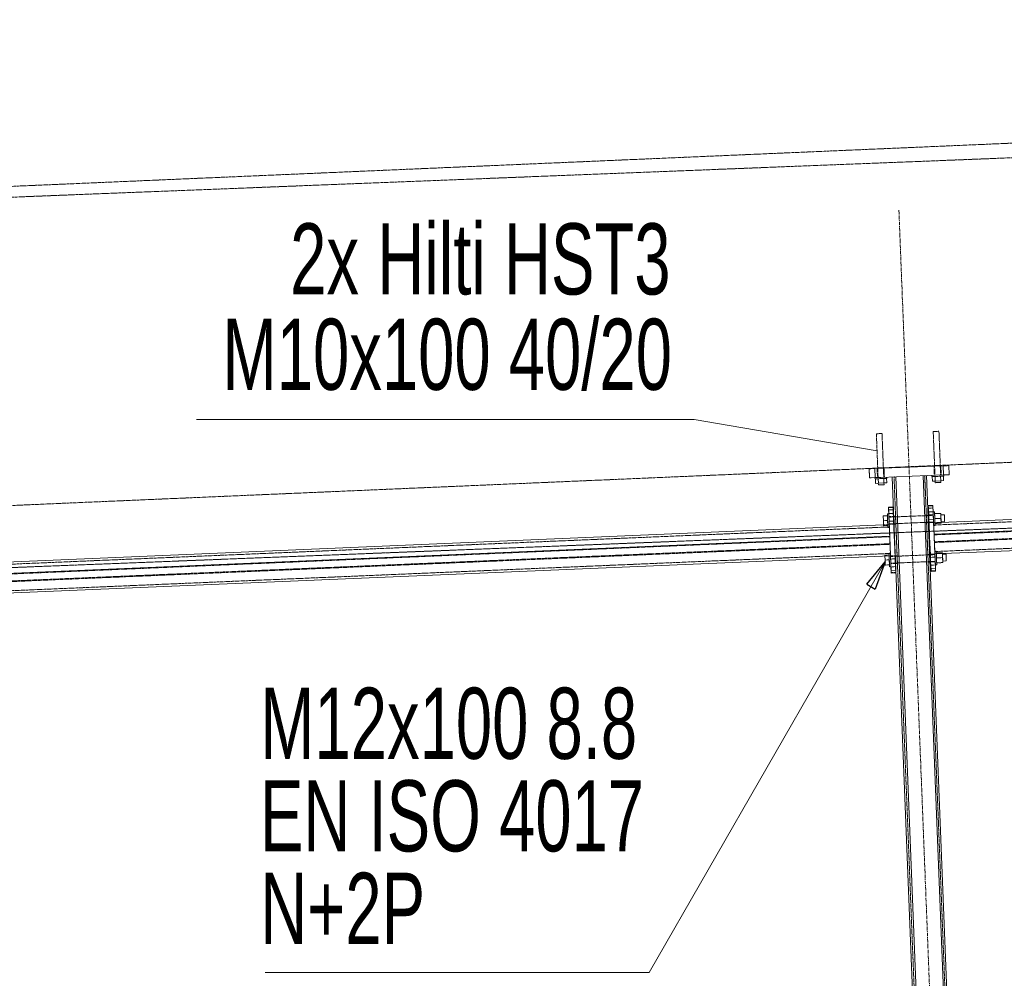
# Model space of a CAD drawing. Header units: millimetres. Extents: x -15129 to 9171, y -18789 to 5877.
# Tile 241 of 256: x -7277 to -5547, y -1759 to -75. Entities that reach past the tile are written whole.
import ezdxf

# ---------------------------------------------------------------- set-up
doc = ezdxf.new("R2010")
doc.units = ezdxf.units.MM
for name, pattern in [('ACAD_ISO02W100', [15, 12, -3]), ('ACAD_ISO04W100', [30, 24, -3, 0, -3]), ('CENTER', [50.8, 31.75, -6.35, 6.35, -6.35])]:
    doc.linetypes.add(name, pattern=pattern)
for name, color, linetype in [('AS_Belki', 145, 'Continuous'), ('AS_Blachy', 30, 'Continuous'), ('AS_DIM_ON', 7, 'Continuous'), ('AS_Kotwy', 9, 'Continuous'), ('AS_Sciany betonowe', 252, 'Continuous'), ('AS_Siatki', 72, 'Continuous'), ('AS_Sruby', 9, 'Continuous')]:
    doc.layers.add(name, color=color, linetype=linetype)
doc.styles.add('Arial Narrow', font='ARIALN.TTF', dxfattribs={"height": 5})
doc.styles.get("Standard").update_dxf_attribs({"font": 'ARIALN.TTF', "width": 0.8})

msp = doc.modelspace()

# ---------------------------------------------------------------- linework, layer by layer
at = {"color": 5, "linetype": 'CENTER', "lineweight": 13, "ltscale": 0.2}
msp.add_line((-5732.1, -410, -8591.5), (-5603.1, -3684, 51965.6), dxfattribs=at)
at = {"layer": 'AS_Belki', "color": 145, "linetype": 'Continuous', "lineweight": 13, "ltscale": 0.25}
for p, q in [((-5743.7, -878.7), (-5663.2, -2919.7)), ((-5657, -2925.4), (-5737.7, -878.4)), ((-5689.7, -876.5), (-5609, -2923.6)), ((-5683.7, -876.3), (-5603.3, -2917.3)), ((-4702.5, -917.9), (-5657.9, -958.5)), ((-4691.6, -937.6), (-5670.3, -979.1)), ((-5759.1, -962.7), (-7794.2, -1049)), ((-5748.3, -982.4), (-5748.9, -967.1)), ((-5740.5, -960.8), (-5740.4, -961.5)), ((-5748.3, -982.4), (-7803.4, -1069.6)), ((-5668.9, -1013.7), (-4690.2, -972.2)), ((-5746.8, -1017), (-5747.5, -999.7)), ((-7801.9, -1104.1), (-5746.8, -1017))]:
    msp.add_line(p, q, dxfattribs=at)
at = {"layer": 'AS_Belki', "color": 84, "linetype": 'ACAD_ISO02W100', "lineweight": 13, "ltscale": 0.25}
for p, q in [((-5740.7, -878.5), (-5737.6, -956.4)), ((-5739.8, -878.5), (-5740.7, -878.5)), ((-5686.7, -876.4), (-5687.6, -876.4)), ((-5686.7, -876.4), (-5606.3, -2917.4)), ((-5685.5, -907.9), (-5686.7, -876.4)), ((-4694.8, -921.7), (-5671, -963.1)), ((-5738, -947.8), (-5741, -948)), ((-5741, -948), (-5740.9, -948.8)), ((-5741, -948), (-5740.9, -948.7)), ((-5740.8, -953), (-5740.9, -948.7)), ((-5740.8, -951.2), (-5740.6, -956.5)), ((-5737.9, -948.7), (-5738, -947.8)), ((-5738, -947.8), (-5737.9, -948.6)), ((-5737.8, -952.8), (-5737.9, -948.6)), ((-5737.8, -951.1), (-5737.9, -948.7)), ((-5737.8, -951.1), (-5737.8, -952.8)), ((-5734.5, -960.4), (-5734.9, -948.5)), ((-5681, -945.4), (-5684, -945.6)), ((-5684, -946.3), (-5684, -945.6)), ((-5684, -945.6), (-5684, -946.4)), ((-5684, -946.3), (-5683.8, -950.5)), ((-5681, -946.3), (-5681, -945.4)), ((-5681, -946.2), (-5681, -945.4)), ((-5681, -946.2), (-5680.8, -950.4)), ((-5680.7, -954), (-5680.9, -948.7)), ((-5680.6, -955.7), (-5680.8, -950.4)), ((-4691.6, -938.7), (-5670.3, -980.2)), ((-5669.8, -992.5), (-4691.1, -951)), ((-5749, -966.4), (-7801.5, -1053.4)), ((-5749.1, -962.3), (-5759.1, -962.7)), ((-5747.7, -996.9), (-5749.1, -962.3)), ((-5748.9, -967.1), (-5749.1, -962.3)), ((-5749, -966.4), (-5748.9, -967.1)), ((-5749, -966.4), (-5748.2, -983.5)), ((-5747.7, -995.8), (-5748.9, -967.1)), ((-5740.8, -953), (-5740.6, -958.3)), ((-5740.6, -956.5), (-5740.5, -960.7)), ((-5740.4, -961.5), (-5740.6, -958.3)), ((-5740.5, -960.7), (-5740.5, -960.8)), ((-5740.4, -961.5), (-5737.4, -961.4)), ((-5737.8, -952.8), (-5735, -1021.9)), ((-5737.6, -956.4), (-5737.5, -960.6)), ((-5737.6, -958.1), (-5737.4, -961.4)), ((-5737.5, -960.6), (-5660.2, -2919.6)), ((-5737.5, -960.7), (-5737.5, -960.6)), ((-5737.4, -961.4), (-5737.5, -960.7)), ((-5683.5, -959.1), (-5683.6, -955.8)), ((-5681.3, -1015.5), (-5683.5, -958.3)), ((-5683.5, -958.3), (-5683.5, -958.4)), ((-5683.5, -958.4), (-5683.5, -959.1)), ((-5683.5, -959.1), (-5680.5, -959)), ((-5680.5, -958.1), (-5680.7, -954)), ((-5680.6, -955.7), (-5680.5, -959)), ((-5680.5, -958.2), (-5680.5, -958.1)), ((-5680.5, -959), (-5680.5, -958.2)), ((-5657.9, -958.5), (-5671.2, -959)), ((-5671.2, -959), (-5669.7, -993.6)), ((-5671.2, -959), (-5670.3, -979.1)), ((-5669.8, -992.5), (-5671, -963.1)), ((-5671, -963.1), (-5670.3, -980.2)), ((-5669.7, -993.6), (-4691, -952.1)), ((-5669, -1009.6), (-4690.3, -968.1)), ((-5748.2, -983.5), (-7803.3, -1070.6)), ((-5670.3, -980.2), (-5669, -1009.6)), ((-7802.8, -1082.9), (-5747.7, -995.8)), ((-7802.8, -1084), (-5747.7, -996.9)), ((-5746.8, -1017), (-5747.7, -995.8)), ((-5669, -1009.6), (-5669.8, -992.5)), ((-5669.8, -992.5), (-5669.8, -992.5)), ((-5669.7, -993.6), (-5668.9, -1013.7)), ((-7802.1, -1100), (-5747, -1012.9)), ((-5735.2, -1016.9), (-5738.2, -1017.1)), ((-5738.2, -1017.8), (-5738.2, -1017.1)), ((-5738.2, -1017.1), (-5738.2, -1017.9)), ((-5738.2, -1017.8), (-5738, -1022)), ((-5738.1, -1020.3), (-5738, -1022)), ((-5735.2, -1017.8), (-5735.2, -1016.9)), ((-5735.2, -1017.6), (-5735.2, -1016.9)), ((-5735.2, -1017.6), (-5735, -1021.9)), ((-5735.1, -1020.2), (-5735.2, -1017.8)), ((-5678.3, -1014.5), (-5681.3, -1014.6)), ((-5681.3, -1014.6), (-5681.3, -1015.4)), ((-5681.3, -1014.6), (-5681.3, -1015.5)), ((-5681.3, -1015.4), (-5681.1, -1019.6)), ((-5678.3, -1014.5), (-5678.3, -1015.2)), ((-5678.3, -1015.3), (-5678.3, -1014.5)), ((-5678.1, -1019.5), (-5678.3, -1015.2)), ((-5678.2, -1017.8), (-5678.3, -1015.3)), ((-5678.1, -1019.5), (-5678.2, -1017.8)), ((-5677.9, -1024.8), (-5678.1, -1019.5)), ((-5738, -1022), (-5737.8, -1027.3)), ((-5737.7, -1030.6), (-5737.8, -1027.3)), ((-5737.7, -1029.8), (-5737.7, -1029.9)), ((-5737.7, -1029.9), (-5737.7, -1030.6)), ((-5737.7, -1030.6), (-5734.7, -1030.5)), ((-5735, -1021.9), (-5734.9, -1025.5)), ((-5735, -1021.9), (-5734.8, -1027.2)), ((-5734.7, -1029.6), (-5734.9, -1025.5)), ((-5734.8, -1027.2), (-5734.7, -1030.5)), ((-5734.7, -1029.7), (-5734.7, -1029.6)), ((-5734.7, -1030.5), (-5734.7, -1029.7)), ((-5680.8, -1028.2), (-5680.9, -1024.9)), ((-5680.8, -1028.2), (-5680.8, -1027.3)), ((-5680.8, -1027.3), (-5680.8, -1027.4)), ((-5680.8, -1027.4), (-5680.8, -1028.2)), ((-5680.8, -1028.2), (-5677.8, -1028)), ((-5677.9, -1024.8), (-5677.8, -1028)), ((-5677.8, -1027.3), (-5677.8, -1027.2)), ((-5677.8, -1028), (-5677.8, -1027.3))]:
    msp.add_line(p, q, dxfattribs=at)
at = {"layer": 'AS_Blachy', "color": 145, "linetype": 'Continuous', "lineweight": 13, "ltscale": 0.25}
for p, q in [((-5781.4, -864.1), (-5784.3, -864.2)), ((-5784.3, -864.2), (-5783.7, -880.2)), ((-5774.3, -863.8), (-5781.4, -864.1)), ((-5654.4, -859.1), (-5774.3, -863.8)), ((-5774.3, -863.8), (-5773.7, -879.8)), ((-5647.3, -858.8), (-5654.4, -859.1)), ((-5653.8, -875.1), (-5654.4, -859.1)), ((-5644.4, -858.7), (-5647.3, -858.8)), ((-5643.8, -874.7), (-5644.4, -858.7)), ((-5780.7, -880.1), (-5783.7, -880.2)), ((-5773.7, -879.8), (-5780.7, -880.1)), ((-5763.7, -879.4), (-5773.7, -879.8)), ((-5653.8, -875.1), (-5763.7, -879.4)), ((-5646.7, -874.8), (-5653.8, -875.1)), ((-5643.8, -874.7), (-5646.7, -874.8)), ((-5742.4, -931.4), (-5750.4, -931.8)), ((-5750.4, -932.8), (-5750.4, -931.7)), ((-5750.4, -931.7), (-5750.4, -931.8)), ((-5750.4, -931.8), (-5750.2, -936.4)), ((-5750.4, -932.8), (-5742.4, -932.5)), ((-5749.9, -942.9), (-5750.4, -932.8)), ((-5742.4, -932.5), (-5742.4, -931.4)), ((-5741.9, -942.5), (-5742.4, -932.5)), ((-5672.5, -928.5), (-5680.5, -928.8)), ((-5680.4, -929.8), (-5680.5, -928.7)), ((-5680.5, -928.7), (-5680.5, -928.8)), ((-5680.5, -928.8), (-5680.3, -933.5)), ((-5680.4, -929.8), (-5672.4, -929.5)), ((-5680, -939.9), (-5680.4, -929.8)), ((-5680.3, -933.5), (-5679.7, -946.2)), ((-5672.4, -929.5), (-5672.5, -928.5)), ((-5672, -939.6), (-5672.4, -929.5)), ((-5750.2, -936.4), (-5749.9, -943.1)), ((-5749.9, -942.9), (-5741.9, -942.5)), ((-5749.7, -949), (-5749.9, -942.9)), ((-5749.4, -956.5), (-5749.7, -949)), ((-5741.7, -948.6), (-5741.9, -942.5)), ((-5741.5, -953.1), (-5741.7, -948.6)), ((-5680, -939.9), (-5672, -939.6)), ((-5679.7, -946), (-5680, -939.9)), ((-5679.8, -945.4), (-5679.7, -946.1)), ((-5679.8, -945.8), (-5679.8, -945.4)), ((-5679.4, -953.6), (-5679.7, -946)), ((-5679.7, -946.1), (-5679.6, -950.4)), ((-5679.6, -950.4), (-5679.3, -955.7)), ((-5671.7, -945.6), (-5672, -939.6)), ((-5671.6, -950.2), (-5671.7, -945.6)), ((-5671.4, -953.2), (-5671.6, -950.2)), ((-5741.4, -956.2), (-5749.4, -956.5)), ((-5747.5, -999.7), (-5749.4, -956.5)), ((-5741.4, -956.2), (-5741.5, -953.1)), ((-5737.7, -1042.5), (-5741.4, -956.2)), ((-5671.4, -953.2), (-5679.4, -953.6)), ((-5675.8, -1039.9), (-5679.4, -953.6)), ((-5679.3, -955.7), (-5679.2, -958.9)), ((-5679.2, -958.1), (-5678.1, -984.6)), ((-5679.2, -958.2), (-5679.2, -958.1)), ((-5679.2, -958.9), (-5679.2, -958.2)), ((-5668.9, -1013.7), (-5671.4, -953.2)), ((-5678.1, -984.6), (-5676.8, -1015.3)), ((-5746.8, -1017), (-5747.5, -999.7)), ((-5745.7, -1042.9), (-5746.8, -1017)), ((-5676.9, -1014.5), (-5676.8, -1015.2)), ((-5676.9, -1014.5), (-5676.8, -1014.9)), ((-5676.8, -1015.2), (-5676.6, -1019.4)), ((-5676.6, -1019.4), (-5676.4, -1024.7)), ((-5668.6, -1019.1), (-5668.9, -1013.7)), ((-5667.8, -1039.6), (-5668.6, -1019.1)), ((-5746, -1036.3), (-5746, -1036.4)), ((-5746, -1036.4), (-5745.6, -1046.5)), ((-5676.4, -1024.7), (-5676.3, -1028)), ((-5676.3, -1027.2), (-5676.3, -1027.4)), ((-5676.3, -1027.2), (-5676.3, -1027.3)), ((-5676.3, -1027.3), (-5676.3, -1028)), ((-5676.3, -1027.4), (-5676.1, -1033.5)), ((-5676.1, -1033.5), (-5675.6, -1043.5)), ((-5745.7, -1042.9), (-5737.7, -1042.5)), ((-5745.5, -1047.5), (-5745.7, -1042.9)), ((-5745.6, -1046.5), (-5745.5, -1047.5)), ((-5745.5, -1047.5), (-5737.5, -1047.2)), ((-5737.5, -1047.2), (-5737.7, -1042.5)), ((-5675.8, -1039.9), (-5667.8, -1039.6)), ((-5675.6, -1044.5), (-5675.8, -1039.9)), ((-5675.6, -1043.5), (-5675.6, -1044.5)), ((-5675.6, -1044.5), (-5667.6, -1044.2)), ((-5667.6, -1044.2), (-5667.8, -1039.6))]:
    msp.add_line(p, q, dxfattribs=at)
at = {"layer": 'AS_Blachy', "color": 84, "linetype": 'ACAD_ISO02W100', "lineweight": 13, "ltscale": 0.25}
for p, q in [((-5783.7, -880.2), (-5784.3, -864.2)), ((-5770.3, -863.7), (-5769.7, -879.7)), ((-5757.7, -879.2), (-5758.3, -863.2)), ((-5670.4, -859.7), (-5669.8, -875.7)), ((-5657.8, -875.3), (-5658.4, -859.3)), ((-5742.4, -931.4), (-5742.2, -936.1)), ((-5672.3, -933.1), (-5680.3, -933.5)), ((-5672.5, -928.5), (-5672.3, -933.1)), ((-5671, -963.1), (-5672.3, -933.1)), ((-5742.2, -936.1), (-5750.2, -936.4)), ((-5749.1, -962.3), (-5749.9, -943.1)), ((-5741.7, -948), (-5749.7, -948.3)), ((-5749.7, -948.3), (-5749.7, -949.1)), ((-5749.6, -951.6), (-5749.7, -948.3)), ((-5749.7, -949.1), (-5749.5, -953.3)), ((-5738.6, -1022.4), (-5742.2, -936.1)), ((-5741.7, -948.5), (-5741.7, -948)), ((-5741.7, -948), (-5741.7, -948.7)), ((-5741.6, -951.2), (-5741.7, -948.5)), ((-5741.7, -948.7), (-5741.5, -953)), ((-5741.4, -956.6), (-5741.6, -951.2)), ((-5671.8, -945), (-5679.8, -945.4)), ((-5679.6, -948.6), (-5679.8, -945.8)), ((-5679.7, -946.2), (-5679.2, -958.1)), ((-5679.4, -953.9), (-5679.6, -948.6)), ((-5671.8, -945.5), (-5671.8, -945)), ((-5671.8, -945), (-5671.7, -945.8)), ((-5671.6, -948.3), (-5671.8, -945.5)), ((-5671.7, -945.8), (-5671.6, -950)), ((-5671.4, -953.6), (-5671.6, -948.3)), ((-5671.6, -950), (-5671.3, -955.3)), ((-5749.3, -956.9), (-5749.6, -951.6)), ((-5749.5, -953.3), (-5749.3, -958.6)), ((-5749.2, -961.2), (-5749.3, -956.9)), ((-5749.3, -958.6), (-5749.1, -961.9)), ((-5749.1, -961.9), (-5749.2, -961.2)), ((-5749.1, -961.9), (-5741.1, -961.5)), ((-5749.1, -962.3), (-5749, -966.4)), ((-5741.5, -953), (-5741.3, -958.3)), ((-5741.2, -960.8), (-5741.4, -956.6)), ((-5741.3, -958.3), (-5741.1, -961.5)), ((-5741.1, -961.5), (-5741.2, -960.8)), ((-5741.2, -960.8), (-5741.2, -960.8)), ((-5679.2, -958.1), (-5679.4, -953.9)), ((-5679.2, -958.9), (-5671.2, -958.6)), ((-5671.2, -957.8), (-5671.4, -953.6)), ((-5671.3, -955.3), (-5671.2, -958.6)), ((-5671.2, -958.6), (-5671.2, -957.8)), ((-5671.2, -957.8), (-5671.2, -957.8)), ((-5747, -1012.2), (-5747.7, -996.9)), ((-5668.6, -1019.5), (-5669.8, -992.5)), ((-5747, -1012.2), (-5747, -1012.9)), ((-5746.8, -1017), (-5747, -1012.9)), ((-5738.8, -1017.1), (-5746.8, -1017.4)), ((-5746.8, -1017.4), (-5746.8, -1018.1)), ((-5746.8, -1017.4), (-5746.7, -1020.7)), ((-5746.8, -1018.1), (-5746.6, -1022.4)), ((-5746.7, -1019.5), (-5746.6, -1022.8)), ((-5746.7, -1020.7), (-5746.4, -1026)), ((-5738.8, -1017.5), (-5738.8, -1017.1)), ((-5738.8, -1017.8), (-5738.8, -1017.1)), ((-5738.7, -1020.3), (-5738.8, -1017.5)), ((-5738.6, -1022.1), (-5738.8, -1017.8)), ((-5738.4, -1025.6), (-5738.7, -1020.3)), ((-5668.9, -1014.1), (-5676.9, -1014.5)), ((-5676.8, -1014.9), (-5676.7, -1017.7)), ((-5676.8, -1015.3), (-5676.6, -1019.8)), ((-5676.7, -1017.7), (-5676.5, -1023)), ((-5676.6, -1019.8), (-5668.6, -1019.5)), ((-5676.6, -1019.8), (-5676.3, -1027.2)), ((-5668.9, -1014.1), (-5668.8, -1014.6)), ((-5668.9, -1014.1), (-5668.8, -1014.8)), ((-5668.7, -1017.4), (-5668.8, -1014.6)), ((-5668.6, -1019.1), (-5668.8, -1014.8)), ((-5668.5, -1022.7), (-5668.7, -1017.4)), ((-5668.4, -1024.4), (-5668.6, -1019.1)), ((-5668.6, -1019.5), (-5668.3, -1027)), ((-5746.6, -1022.8), (-5738.6, -1022.4)), ((-5746.6, -1022.4), (-5746.4, -1027.7)), ((-5746.6, -1022.8), (-5746.2, -1030.3)), ((-5746.4, -1026), (-5746.2, -1030.2)), ((-5746.4, -1027.7), (-5746.2, -1030.9)), ((-5746.2, -1030.2), (-5746.2, -1030.9)), ((-5746.2, -1030.3), (-5746, -1036.3)), ((-5746.2, -1030.9), (-5738.2, -1030.6)), ((-5738, -1036.1), (-5746, -1036.4)), ((-5738.4, -1027.4), (-5738.6, -1022.1)), ((-5738.6, -1022.4), (-5738.3, -1030)), ((-5738.3, -1029.8), (-5738.4, -1025.6)), ((-5738.4, -1027.4), (-5738.2, -1030.6)), ((-5738.3, -1029.9), (-5738.3, -1029.8)), ((-5738.2, -1030.6), (-5738.3, -1029.9)), ((-5738.3, -1030), (-5738, -1036.1)), ((-5738, -1036.1), (-5737.6, -1046.1)), ((-5676.5, -1023), (-5676.3, -1027.2)), ((-5676.3, -1028), (-5668.3, -1027.6)), ((-5668.1, -1033.1), (-5676.1, -1033.5)), ((-5668.3, -1026.9), (-5668.5, -1022.7)), ((-5668.4, -1024.4), (-5668.3, -1027.6)), ((-5668.3, -1027.6), (-5668.3, -1026.9)), ((-5668.3, -1026.9), (-5668.3, -1026.9)), ((-5668.3, -1027), (-5668.1, -1033.1)), ((-5668.1, -1033.1), (-5667.6, -1043.2)), ((-5737.6, -1046.1), (-5745.6, -1046.5)), ((-5737.6, -1046.1), (-5737.5, -1047.2)), ((-5667.6, -1043.2), (-5675.6, -1043.5)), ((-5667.6, -1043.2), (-5667.6, -1044.2))]:
    msp.add_line(p, q, dxfattribs=at)
at = {"layer": 'AS_DIM_ON', "lineweight": 13}
for p, q in [((-6966.3, -777.7), (-6092, -777.7)), ((-6092, -777.7), (-5770.5, -832.7, 39287.5))]:
    msp.add_line(p, q, dxfattribs=at)
at = {"layer": 'AS_DIM_ON', "color": 0, "linetype": 'ByBlock', "lineweight": -2}
for p, q in [((-5788.5, -1067.1), (-5756.4, -1027.9)), ((-5756.4, -1027.9), (-5774, -1075.4)), ((-5788.5, -1067.1), (-5774, -1075.4))]:
    msp.add_line(p, q, dxfattribs=at)
at = {"layer": 'AS_DIM_ON', "color": 7, "lineweight": 13}
msp.add_lwpolyline([(-5756.4, -1027.9), (-6170.7, -1748.7), (-6845.8, -1748.7)], dxfattribs=at)
at = {"layer": 'AS_Kotwy', "color": 84, "linetype": 'ACAD_ISO02W100', "lineweight": 13, "ltscale": 0.25}
for p, q in [((-5771.7, -802.7), (-5769.3, -862.6)), ((-5771.3, -802.7), (-5771.7, -802.7)), ((-5770.2, -802.6), (-5771.3, -802.7)), ((-5768.6, -802.6), (-5770.2, -802.6)), ((-5766.7, -802.5), (-5768.6, -802.6)), ((-5764.8, -802.4), (-5766.7, -802.5)), ((-5763.2, -802.4), (-5764.8, -802.4)), ((-5762.1, -802.3), (-5763.2, -802.4)), ((-5761.7, -802.3), (-5762.1, -802.3)), ((-5759.4, -862.3), (-5761.7, -802.3)), ((-5671.4, -798.7), (-5671.8, -798.8)), ((-5671.8, -798.8), (-5669.4, -858.7)), ((-5670.3, -798.7), (-5671.4, -798.7)), ((-5668.7, -798.6), (-5670.3, -798.7)), ((-5666.8, -798.6), (-5668.7, -798.6)), ((-5664.9, -798.5), (-5666.8, -798.6)), ((-5663.3, -798.4), (-5664.9, -798.5)), ((-5662.2, -798.4), (-5663.3, -798.4)), ((-5661.8, -798.4), (-5662.2, -798.4)), ((-5659.4, -858.3), (-5661.8, -798.4)), ((-5769.3, -862.6), (-5769.3, -863)), ((-5769.3, -862.6), (-5769, -862.6)), ((-5769.3, -862.6), (-5769.3, -862.6)), ((-5769.3, -863.6), (-5768.7, -879.6)), ((-5769, -862.6), (-5768.5, -862.6)), ((-5768.5, -862.6), (-5767.9, -862.6)), ((-5767.9, -862.6), (-5767.1, -862.6)), ((-5767.1, -862.6), (-5766.3, -862.5)), ((-5766.3, -862.5), (-5765.3, -862.5)), ((-5765.3, -862.5), (-5764.3, -862.5)), ((-5764.3, -862.5), (-5763.4, -862.4)), ((-5763.4, -862.4), (-5762.4, -862.4)), ((-5762.4, -862.4), (-5761.6, -862.3)), ((-5761.6, -862.3), (-5760.8, -862.3)), ((-5760.8, -862.3), (-5760.2, -862.3)), ((-5760.2, -862.3), (-5759.7, -862.3)), ((-5759.7, -862.3), (-5759.4, -862.3)), ((-5759.3, -862.6), (-5759.4, -862.3)), ((-5759.4, -862.3), (-5759.4, -862.3)), ((-5758.7, -879.2), (-5759.3, -863.3)), ((-5669.4, -859.7), (-5668.8, -875.7)), ((-5658.8, -875.3), (-5659.4, -859.3)), ((-5753.8, -881), (-5754.4, -881.1)), ((-5654.5, -877.1), (-5655.2, -877.2))]:
    msp.add_line(p, q, dxfattribs=at)
at = {"layer": 'AS_Kotwy', "color": 145, "linetype": 'Continuous', "lineweight": 13, "ltscale": 0.25}
for p, q in [((-5769.3, -863), (-5769.3, -863.6)), ((-5759.3, -863.3), (-5759.3, -862.6)), ((-5669.4, -858.7), (-5669.4, -859.7)), ((-5669.4, -858.7), (-5669.4, -858.7)), ((-5669.4, -858.7), (-5669.3, -858.7)), ((-5669.3, -858.7), (-5669, -858.7)), ((-5669, -858.7), (-5668.6, -858.7)), ((-5668.6, -858.7), (-5668, -858.7)), ((-5668, -858.7), (-5667.2, -858.6)), ((-5667.2, -858.6), (-5666.3, -858.6)), ((-5666.3, -858.6), (-5665.4, -858.5)), ((-5665.4, -858.5), (-5664.4, -858.5)), ((-5664.4, -858.5), (-5663.5, -858.5)), ((-5663.5, -858.5), (-5662.5, -858.4)), ((-5662.5, -858.4), (-5661.7, -858.4)), ((-5661.7, -858.4), (-5660.9, -858.4)), ((-5660.9, -858.4), (-5660.3, -858.3)), ((-5660.3, -858.3), (-5659.8, -858.3)), ((-5659.8, -858.3), (-5659.5, -858.3)), ((-5659.5, -858.3), (-5659.4, -858.3)), ((-5659.4, -858.3), (-5659.4, -858.3)), ((-5659.4, -859.3), (-5659.4, -858.3)), ((-5774.2, -879.9), (-5774.1, -881.8)), ((-5773.9, -881.8), (-5774.1, -881.8)), ((-5773.3, -881.8), (-5773.9, -881.8)), ((-5773.4, -881.8), (-5773.1, -889.8)), ((-5772.3, -881.8), (-5773.3, -881.8)), ((-5771, -881.7), (-5772.3, -881.8)), ((-5769.4, -881.7), (-5771, -881.7)), ((-5767.6, -881.6), (-5769.4, -881.7)), ((-5768.2, -889.6), (-5768.5, -881.6)), ((-5765.6, -881.5), (-5767.6, -881.6)), ((-5763.6, -881.4), (-5765.6, -881.5)), ((-5761.6, -881.4), (-5763.6, -881.4)), ((-5759.6, -881.3), (-5761.6, -881.4)), ((-5757.8, -881.2), (-5759.6, -881.3)), ((-5758.4, -889.2), (-5758.7, -881.2)), ((-5756.2, -881.1), (-5757.8, -881.2)), ((-5754.9, -881.1), (-5756.2, -881.1)), ((-5753.9, -881.1), (-5754.9, -881.1)), ((-5753.3, -881), (-5753.9, -881.1)), ((-5753.5, -889), (-5753.8, -881)), ((-5753.1, -881), (-5753.3, -881)), ((-5753.1, -881), (-5753.2, -879)), ((-5674.2, -875.9), (-5674.2, -877.9)), ((-5674, -877.9), (-5674.2, -877.9)), ((-5673.4, -877.9), (-5674, -877.9)), ((-5673.5, -877.9), (-5673.2, -885.9)), ((-5672.4, -877.8), (-5673.4, -877.9)), ((-5671.1, -877.8), (-5672.4, -877.8)), ((-5669.5, -877.7), (-5671.1, -877.8)), ((-5667.7, -877.7), (-5669.5, -877.7)), ((-5668.3, -885.7), (-5668.6, -877.7)), ((-5665.7, -877.6), (-5667.7, -877.7)), ((-5663.7, -877.5), (-5665.7, -877.6)), ((-5661.6, -877.4), (-5663.7, -877.5)), ((-5659.7, -877.3), (-5661.6, -877.4)), ((-5657.9, -877.3), (-5659.7, -877.3)), ((-5658.5, -885.3), (-5658.8, -877.3)), ((-5656.3, -877.2), (-5657.9, -877.3)), ((-5655, -877.2), (-5656.3, -877.2)), ((-5654, -877.1), (-5655, -877.2)), ((-5653.4, -877.1), (-5654, -877.1)), ((-5653.6, -885.1), (-5653.9, -877.1)), ((-5653.2, -877.1), (-5653.4, -877.1)), ((-5653.2, -877.1), (-5653.3, -875.1)), ((-5773.1, -889.8), (-5768.2, -889.6)), ((-5768.3, -889.6), (-5768.2, -892.6)), ((-5768.2, -889.6), (-5758.4, -889.2)), ((-5768.2, -892.6), (-5767.8, -892.6)), ((-5767.8, -892.6), (-5766.7, -892.6)), ((-5766.7, -892.6), (-5765.1, -892.5)), ((-5765.1, -892.5), (-5763.2, -892.4)), ((-5763.2, -892.4), (-5761.3, -892.4)), ((-5761.3, -892.4), (-5759.6, -892.3)), ((-5759.6, -892.3), (-5758.6, -892.2)), ((-5758.6, -892.2), (-5758.2, -892.2)), ((-5758.4, -889.2), (-5753.5, -889)), ((-5758.2, -892.2), (-5758.3, -889.2)), ((-5673.2, -885.9), (-5668.3, -885.7)), ((-5668.4, -885.7), (-5668.2, -888.7)), ((-5668.3, -885.7), (-5658.5, -885.3)), ((-5668.2, -888.7), (-5667.9, -888.7)), ((-5667.9, -888.7), (-5666.8, -888.6)), ((-5666.8, -888.6), (-5665.2, -888.6)), ((-5665.2, -888.6), (-5663.2, -888.5)), ((-5663.2, -888.5), (-5661.3, -888.4)), ((-5661.3, -888.4), (-5659.7, -888.3)), ((-5659.7, -888.3), (-5658.6, -888.3)), ((-5658.6, -888.3), (-5658.2, -888.3)), ((-5658.5, -885.3), (-5653.6, -885.1)), ((-5658.2, -888.3), (-5658.4, -885.3))]:
    msp.add_line(p, q, dxfattribs=at)
at = {"layer": 'AS_Sciany betonowe', "color": 145, "linetype": 'ACAD_ISO02W100', "lineweight": 13, "ltscale": 0.25}
for p, q in [((-513.5, -75.5), (-12160.2, -578.5)), ((-489.4, -635), (-12160.2, -1139)), ((-5740.5, -976.6), (-5739.8, -976.6)), ((-5679.9, -974.3), (-5678.6, -974.2))]:
    msp.add_line(p, q, dxfattribs=at)
at = {"layer": 'AS_Sciany betonowe', "color": 84, "linetype": 'ACAD_ISO02W100', "lineweight": 13, "ltscale": 0.25}
for p, q in [((-511.6, -120), (-12160.2, -579.2)), ((-725.3, -778.9), (-9807.4, -1137))]:
    msp.add_line(p, q, dxfattribs=at)
at = {"layer": 'AS_Siatki', "color": 20, "linetype": 'ACAD_ISO04W100', "lineweight": 13, "ltscale": 0.25}
msp.add_line((-491.1, -769.7), (-12256.4, -1233.5), dxfattribs=at)
at = {"layer": 'AS_Sruby', "color": 145, "linetype": 'Continuous', "lineweight": 13, "ltscale": 0.25}
for p, q in [((-5752.3, -946.5), (-5759.8, -946.8)), ((-5759.8, -946.9), (-5752.3, -946.6)), ((-5759.8, -946.8), (-5759.4, -955.5)), ((-5759.8, -946.8), (-5759.8, -946.9)), ((-5759.8, -946.9), (-5759.4, -955.6)), ((-5749.9, -943.1), (-5752.4, -943.2)), ((-5752.4, -943.2), (-5752.4, -943.3)), ((-5752.4, -943.2), (-5752.4, -943.6)), ((-5752.4, -943.3), (-5752.4, -943.9)), ((-5752.4, -943.6), (-5752.4, -944.4)), ((-5752.4, -943.9), (-5752.4, -944.9)), ((-5752.4, -944.4), (-5752.3, -945.7)), ((-5752.4, -944.9), (-5752.3, -946.2)), ((-5752.3, -945.7), (-5752.3, -946.5)), ((-5752.3, -946.2), (-5752.2, -948)), ((-5752.3, -946.6), (-5752.3, -946.5)), ((-5751.9, -955.3), (-5752.3, -946.6)), ((-5752.2, -948), (-5752.1, -950)), ((-5752.1, -950), (-5752, -952.2)), ((-5749.9, -944.7), (-5749.9, -943.8)), ((-5749.8, -946.1), (-5749.9, -944.7)), ((-5749.7, -947.8), (-5749.8, -946.1)), ((-5749.6, -949.8), (-5749.7, -947.8)), ((-5749.5, -952), (-5749.6, -949.8)), ((-5740.9, -948.8), (-5741.7, -948.8)), ((-5679.7, -946.2), (-5681, -946.3)), ((-5669.5, -939.7), (-5672, -939.8)), ((-5669.5, -939.8), (-5669.5, -939.7)), ((-5669.5, -940.4), (-5669.5, -939.8)), ((-5669.4, -941.3), (-5669.5, -940.4)), ((-5669.4, -942.7), (-5669.4, -941.3)), ((-5669.4, -943.1), (-5658.6, -942.6)), ((-5658.6, -942.6), (-5669.4, -943)), ((-5669.3, -944.4), (-5669.4, -942.7)), ((-5669.2, -946.4), (-5669.3, -944.4)), ((-5669.1, -948.6), (-5669.2, -946.4)), ((-5669, -951), (-5669.1, -948.6)), ((-5668.9, -953.3), (-5669, -951)), ((-5669, -951.7), (-5658.2, -951.3)), ((-5658.2, -951.3), (-5658.6, -942.6)), ((-5658.6, -942.6), (-5658.6, -942.6)), ((-5652.3, -945), (-5658.5, -945.3)), ((-5657.8, -959.9), (-5658.2, -951.3)), ((-5652.2, -945.8), (-5652.3, -945)), ((-5652.2, -947.3), (-5652.2, -945.8)), ((-5652.1, -949.4), (-5652.2, -947.3)), ((-5652, -951.8), (-5652.1, -949.4)), ((-5759.4, -955.6), (-5751.9, -955.3)), ((-5759.4, -955.5), (-5759, -964.2)), ((-5759.4, -955.6), (-5759, -964.2)), ((-5759, -964.2), (-5751.5, -963.9)), ((-5759, -964.2), (-5759, -964.2)), ((-5752, -952.2), (-5751.9, -954.5)), ((-5751.9, -954.5), (-5751.8, -956.8)), ((-5751.5, -963.9), (-5751.9, -955.3)), ((-5751.8, -956.8), (-5751.8, -959.1)), ((-5751.8, -959.1), (-5751.7, -961.2)), ((-5751.7, -961.2), (-5751.6, -963.2)), ((-5751.6, -963.2), (-5751.5, -964.8)), ((-5751.6, -963.9), (-5751.5, -964.2)), ((-5751.5, -964.2), (-5751.5, -965.6)), ((-5751.5, -964.8), (-5751.5, -966)), ((-5751.5, -965.6), (-5751.4, -966.6)), ((-5751.5, -966), (-5751.4, -966.8)), ((-5751.4, -966.6), (-5751.4, -967.1)), ((-5751.4, -966.8), (-5751.4, -967.2)), ((-5751.4, -967.1), (-5751.4, -967.2)), ((-5751.4, -967.2), (-5748.9, -967.1)), ((-5749.4, -954.4), (-5749.5, -952)), ((-5749.3, -956.7), (-5749.4, -954.4)), ((-5749.3, -959), (-5749.3, -956.7)), ((-5749.2, -961.1), (-5749.3, -959)), ((-5749.1, -963), (-5749.2, -961.1)), ((-5749, -964.6), (-5749.1, -963)), ((-5749, -965.9), (-5749, -964.6)), ((-5748.9, -966.7), (-5749, -965.9)), ((-5748.9, -967.1), (-5748.9, -966.7)), ((-5741.2, -960.7), (-5740.5, -960.7)), ((-5680.5, -958.1), (-5679.2, -958.1)), ((-5671, -963.8), (-5668.5, -963.7)), ((-5668.8, -955.6), (-5668.9, -953.3)), ((-5668.7, -957.7), (-5668.8, -955.6)), ((-5668.7, -959.6), (-5668.7, -957.7)), ((-5668.6, -961.2), (-5668.7, -959.6)), ((-5668.6, -960.4), (-5657.8, -959.9)), ((-5668.5, -962.5), (-5668.6, -961.2)), ((-5668.5, -963.3), (-5668.5, -962.5)), ((-5668.5, -963.7), (-5668.5, -963.3)), ((-5657.9, -957.2), (-5651.8, -956.9)), ((-5651.9, -954), (-5652, -951.8)), ((-5651.8, -955.7), (-5651.9, -954)), ((-5651.8, -956.8), (-5651.8, -955.7)), ((-5651.8, -956.9), (-5651.8, -956.8)), ((-5756.8, -1017.4), (-5756.5, -1024.6)), ((-5756.8, -1017.4), (-5756.5, -1024.6)), ((-5749, -1024.3), (-5749.3, -1017.1)), ((-5749.3, -1017.1), (-5749.2, -1019)), ((-5749.2, -1019), (-5749.1, -1021.2)), ((-5746.7, -1018.9), (-5746.8, -1017)), ((-5746.6, -1021.1), (-5746.7, -1018.9)), ((-5738.2, -1017.9), (-5738.8, -1017.9)), ((-5676.8, -1015.3), (-5678.3, -1015.3)), ((-5666.3, -1015.5), (-5666.4, -1013.6)), ((-5666.2, -1017.7), (-5666.3, -1015.5)), ((-5666.1, -1020), (-5666.2, -1017.7)), ((-5666, -1022.4), (-5666.1, -1020)), ((-5666.1, -1020.8), (-5655.3, -1020.3)), ((-5655.3, -1020.3), (-5655.6, -1013.1)), ((-5649.3, -1014.1), (-5655.5, -1014.4)), ((-5654.9, -1029), (-5655.3, -1020.3)), ((-5649.3, -1014.9), (-5649.3, -1014.1)), ((-5649.2, -1016.4), (-5649.3, -1014.9)), ((-5649.2, -1018.5), (-5649.2, -1016.4)), ((-5649.1, -1020.9), (-5649.2, -1018.5)), ((-5756.5, -1024.6), (-5749, -1024.3)), ((-5756.5, -1024.6), (-5756.1, -1033.3)), ((-5756.5, -1024.6), (-5756.1, -1033.3)), ((-5756.1, -1033.3), (-5748.6, -1033)), ((-5756.1, -1033.3), (-5756.1, -1033.3)), ((-5749.1, -1021.2), (-5749, -1023.5)), ((-5749, -1023.5), (-5748.9, -1025.9)), ((-5748.6, -1033), (-5749, -1024.3)), ((-5748.9, -1025.9), (-5748.8, -1028.2)), ((-5748.8, -1028.2), (-5748.7, -1030.3)), ((-5748.7, -1030.3), (-5748.7, -1032.2)), ((-5748.7, -1032.2), (-5748.6, -1033.8)), ((-5748.6, -1033), (-5748.6, -1033.3)), ((-5748.6, -1033.3), (-5748.6, -1034.6)), ((-5748.6, -1033.8), (-5748.5, -1035.1)), ((-5748.6, -1034.6), (-5748.5, -1035.6)), ((-5748.5, -1035.1), (-5748.5, -1035.9)), ((-5748.5, -1035.6), (-5748.5, -1036.2)), ((-5748.5, -1035.9), (-5748.5, -1036.3)), ((-5748.5, -1036.3), (-5746, -1036.1)), ((-5748.5, -1036.2), (-5748.5, -1036.3)), ((-5746.4, -1025.8), (-5746.5, -1023.4)), ((-5746.3, -1028.1), (-5746.4, -1025.8)), ((-5746.2, -1030.2), (-5746.3, -1028.1)), ((-5746.2, -1032.1), (-5746.2, -1030.2)), ((-5746.1, -1033.7), (-5746.2, -1032.1)), ((-5746, -1035), (-5746.1, -1033.7)), ((-5746, -1035.8), (-5746, -1035)), ((-5746, -1036.1), (-5746, -1035.8)), ((-5738.3, -1029.8), (-5737.7, -1029.8)), ((-5677.8, -1027.2), (-5676.3, -1027.2)), ((-5668.1, -1032.8), (-5665.6, -1032.7)), ((-5665.9, -1024.7), (-5666, -1022.4)), ((-5665.8, -1026.8), (-5665.9, -1024.7)), ((-5665.7, -1028.7), (-5665.8, -1026.8)), ((-5665.7, -1030.3), (-5665.7, -1028.7)), ((-5665.7, -1029.5), (-5654.9, -1029)), ((-5665.6, -1031.5), (-5665.7, -1030.3)), ((-5665.6, -1032.4), (-5665.6, -1031.5)), ((-5665.6, -1032.7), (-5665.6, -1032.4)), ((-5655, -1026.3), (-5648.8, -1026)), ((-5649, -1023.1), (-5649.1, -1020.9)), ((-5648.9, -1024.8), (-5649, -1023.1)), ((-5648.8, -1025.8), (-5648.9, -1024.8)), ((-5648.8, -1026), (-5648.8, -1025.8))]:
    msp.add_line(p, q, dxfattribs=at)
at = {"layer": 'AS_Sruby', "color": 84, "linetype": 'ACAD_ISO02W100', "lineweight": 13, "ltscale": 0.25}
for p, q in [((-5752.3, -946.5), (-5752.3, -947.3)), ((-5751.9, -955.2), (-5752.3, -946.5)), ((-5752.3, -947.3), (-5752.2, -949.2)), ((-5752.2, -949.2), (-5752.1, -951.3)), ((-5752.1, -951.3), (-5752, -953.6)), ((-5749.9, -943.2), (-5749.9, -943.1)), ((-5749.9, -943.5), (-5749.9, -943.1)), ((-5749.9, -943.8), (-5749.9, -943.2)), ((-5749.9, -944.3), (-5749.9, -943.5)), ((-5749.9, -944.3), (-5749.8, -945.6)), ((-5749.8, -947.2), (-5749.8, -945.6)), ((-5749.7, -949.1), (-5749.8, -947.2)), ((-5741.7, -948.8), (-5749.7, -949.2)), ((-5749.6, -951.2), (-5749.7, -949.1)), ((-5749.7, -949.2), (-5749.6, -949.9)), ((-5749.7, -949.2), (-5749.7, -949.3)), ((-5749.7, -949.3), (-5749.6, -950.3)), ((-5749.6, -949.9), (-5749.6, -951.5)), ((-5749.6, -950.3), (-5749.6, -952.1)), ((-5749.5, -953.5), (-5749.6, -951.2)), ((-5749.6, -951.5), (-5749.5, -953.6)), ((-5681, -946.3), (-5740.9, -948.8)), ((-5671.7, -945.9), (-5679.7, -946.2)), ((-5672, -939.8), (-5672, -939.9)), ((-5672, -939.8), (-5672, -940.2)), ((-5672, -939.9), (-5672, -940.5)), ((-5672, -940.2), (-5671.9, -941)), ((-5672, -940.5), (-5671.9, -941.4)), ((-5671.9, -941), (-5671.9, -942.3)), ((-5671.9, -941.4), (-5671.9, -942.8)), ((-5671.8, -943.9), (-5671.9, -942.3)), ((-5671.9, -942.8), (-5671.8, -944.5)), ((-5671.8, -943.9), (-5671.8, -945)), ((-5671.8, -944.5), (-5671.7, -946.5)), ((-5671.8, -945), (-5671.8, -945.8)), ((-5671.7, -945.9), (-5671.8, -945.8)), ((-5671.7, -945.9), (-5671.7, -947.9)), ((-5671.7, -946.6), (-5671.7, -945.9)), ((-5671.7, -946), (-5671.7, -945.9)), ((-5671.7, -947), (-5671.7, -946)), ((-5671.7, -946.5), (-5671.6, -948.7)), ((-5671.6, -948.2), (-5671.7, -946.6)), ((-5671.6, -948.8), (-5671.7, -947)), ((-5671.7, -947.9), (-5671.6, -950.2)), ((-5671.6, -950.3), (-5671.6, -948.2)), ((-5671.6, -948.7), (-5671.5, -951.1)), ((-5671.5, -951), (-5671.6, -948.8)), ((-5671.6, -950.2), (-5671.5, -952.5)), ((-5671.5, -952.6), (-5671.6, -950.3)), ((-5671.4, -953.3), (-5671.5, -951)), ((-5671.5, -951.1), (-5671.4, -953.4)), ((-5669.5, -940.1), (-5669.5, -939.7)), ((-5669.5, -940.9), (-5669.5, -940.1)), ((-5669.4, -942.2), (-5669.5, -940.9)), ((-5669.3, -943.8), (-5669.4, -942.2)), ((-5669.4, -943), (-5669, -951.7)), ((-5669.4, -943), (-5669.4, -943.1)), ((-5669.4, -943.1), (-5669, -951.7)), ((-5669.3, -945.7), (-5669.3, -943.8)), ((-5669.2, -947.8), (-5669.3, -945.7)), ((-5669.1, -950.1), (-5669.2, -947.8)), ((-5669, -952.4), (-5669.1, -950.1)), ((-5658.2, -951.2), (-5669, -951.7)), ((-5658.2, -951.2), (-5658.6, -942.6)), ((-5658.5, -945.3), (-5658.4, -946.1)), ((-5658.5, -945.3), (-5658.4, -945.4)), ((-5658.4, -945.4), (-5658.4, -946.5)), ((-5658.4, -946.1), (-5658.4, -947.6)), ((-5658.4, -946.5), (-5658.3, -948.2)), ((-5658.4, -947.6), (-5658.3, -949.7)), ((-5658.3, -948.2), (-5658.2, -950.4)), ((-5658.3, -949.7), (-5658.2, -952)), ((-5658.2, -950.4), (-5658.1, -952.8)), ((-5657.8, -959.9), (-5658.2, -951.2)), ((-5652.3, -945.2), (-5652.3, -945)), ((-5652.2, -946.2), (-5652.3, -945.2)), ((-5652.1, -948), (-5652.2, -946.2)), ((-5652, -950.2), (-5652.1, -948)), ((-5651.9, -952.5), (-5652, -950.2)), ((-5751.9, -955.2), (-5759.4, -955.5)), ((-5751.6, -963.9), (-5759, -964.2)), ((-5752, -953.6), (-5751.9, -956)), ((-5751.6, -963.9), (-5751.9, -955.2)), ((-5751.9, -956), (-5751.8, -958.3)), ((-5751.8, -958.3), (-5751.7, -960.5)), ((-5751.7, -960.5), (-5751.6, -962.5)), ((-5751.6, -962.5), (-5751.6, -963.9)), ((-5751.5, -963.9), (-5751.6, -963.9)), ((-5749.6, -952.1), (-5749.5, -954.3)), ((-5749.4, -955.8), (-5749.5, -953.5)), ((-5749.5, -953.6), (-5749.4, -955.9)), ((-5749.5, -954.3), (-5749.4, -956.6)), ((-5749.4, -955.8), (-5749.3, -958.2)), ((-5749.4, -955.9), (-5749.3, -958.1)), ((-5749.4, -956.6), (-5749.3, -958.7)), ((-5749.3, -958.1), (-5749.2, -959.9)), ((-5749.2, -960.4), (-5749.3, -958.2)), ((-5749.3, -958.7), (-5749.2, -960.3)), ((-5749.2, -959.9), (-5749.2, -960.9)), ((-5749.2, -960.3), (-5749.2, -961)), ((-5749.1, -962.4), (-5749.2, -960.4)), ((-5749.2, -961), (-5741.2, -960.7)), ((-5749.2, -960.9), (-5749.2, -961)), ((-5749, -964.1), (-5749.1, -962.4)), ((-5749, -965.5), (-5749, -964.1)), ((-5748.9, -966.4), (-5749, -965.5)), ((-5748.9, -967), (-5748.9, -966.4)), ((-5748.9, -967.1), (-5748.9, -967)), ((-5740.5, -960.7), (-5680.5, -958.1)), ((-5679.2, -958.1), (-5671.2, -957.7)), ((-5671.5, -952.5), (-5671.4, -954.9)), ((-5671.4, -954.8), (-5671.5, -952.6)), ((-5671.3, -955.4), (-5671.4, -953.3)), ((-5671.4, -953.4), (-5671.3, -955.7)), ((-5671.3, -956.6), (-5671.4, -954.8)), ((-5671.4, -954.9), (-5671.3, -957.1)), ((-5671.3, -957), (-5671.3, -955.4)), ((-5671.3, -955.7), (-5671.2, -957.8)), ((-5671.2, -957.6), (-5671.3, -956.6)), ((-5671.2, -957.7), (-5671.3, -957)), ((-5671.3, -957.1), (-5671.2, -957.8)), ((-5671.2, -957.7), (-5671.2, -957.6)), ((-5671.2, -957.8), (-5671.2, -959.7)), ((-5671.2, -957.8), (-5671.2, -958.6)), ((-5671.2, -958.6), (-5671.2, -959.1)), ((-5671.1, -960.8), (-5671.2, -959.1)), ((-5671.2, -959.7), (-5671.1, -961.3)), ((-5671.1, -960.8), (-5671.1, -962.2)), ((-5671.1, -961.3), (-5671, -962.6)), ((-5671.1, -962.2), (-5671, -963.1)), ((-5671, -963.4), (-5671, -962.6)), ((-5671, -963.1), (-5671, -963.7)), ((-5671, -963.4), (-5671, -963.8)), ((-5671, -963.7), (-5671, -963.8)), ((-5669, -951.7), (-5668.6, -960.4)), ((-5669, -951.7), (-5668.6, -960.3)), ((-5668.9, -954.8), (-5669, -952.4)), ((-5668.8, -957), (-5668.9, -954.8)), ((-5668.7, -959), (-5668.8, -957)), ((-5668.6, -960.7), (-5668.7, -959)), ((-5657.8, -959.9), (-5668.6, -960.3)), ((-5668.6, -960.3), (-5668.6, -960.4)), ((-5668.6, -962.1), (-5668.6, -960.7)), ((-5668.5, -963), (-5668.6, -962.1)), ((-5668.5, -963.6), (-5668.5, -963)), ((-5668.5, -963.7), (-5668.5, -963.6)), ((-5658.2, -952), (-5658.1, -954.3)), ((-5658.1, -952.8), (-5658.1, -954.9)), ((-5658.1, -954.3), (-5658, -956)), ((-5658.1, -954.9), (-5658, -956.4)), ((-5658, -956), (-5658, -957)), ((-5658, -956.4), (-5658, -957.2)), ((-5658, -957), (-5658, -957.2)), ((-5657.8, -959.9), (-5657.8, -959.9)), ((-5651.9, -954.6), (-5651.9, -952.5)), ((-5651.8, -956.2), (-5651.9, -954.6)), ((-5651.8, -956.9), (-5651.8, -956.2)), ((-5756.9, -1016), (-5749.4, -1015.6)), ((-5749.4, -1015.6), (-5756.9, -1015.9)), ((-5756.9, -1015.9), (-5756.8, -1017.4)), ((-5756.9, -1015.9), (-5756.9, -1016)), ((-5756.9, -1016), (-5756.8, -1017.4)), ((-5747, -1012.2), (-5749.5, -1012.3)), ((-5749.5, -1012.3), (-5749.5, -1012.4)), ((-5749.5, -1012.3), (-5749.5, -1012.7)), ((-5749.5, -1012.4), (-5749.5, -1012.9)), ((-5749.5, -1012.7), (-5749.5, -1012.9)), ((-5749.5, -1012.9), (-5749.5, -1013.5)), ((-5749.5, -1012.9), (-5749.5, -1013)), ((-5749.5, -1013), (-5749.4, -1013.9)), ((-5749.5, -1013.5), (-5749.4, -1014.7)), ((-5749.4, -1013.9), (-5749.4, -1015.3)), ((-5749.4, -1014.7), (-5749.4, -1015.6)), ((-5749.4, -1015.3), (-5749.3, -1017)), ((-5749.4, -1015.6), (-5749.3, -1016.3)), ((-5749, -1024.2), (-5749.4, -1015.6)), ((-5749.4, -1015.6), (-5749.3, -1017.1)), ((-5749.4, -1015.6), (-5749.4, -1015.6)), ((-5749.3, -1016.3), (-5749.3, -1017)), ((-5749.3, -1017), (-5749.3, -1018.3)), ((-5749.3, -1017), (-5749.3, -1017.1)), ((-5749.3, -1018.3), (-5749.2, -1020.4)), ((-5749.2, -1020.4), (-5749.1, -1022.7)), ((-5747, -1012.3), (-5747, -1012.2)), ((-5747, -1012.6), (-5747, -1012.2)), ((-5747, -1012.8), (-5747, -1012.3)), ((-5747, -1013.4), (-5747, -1012.6)), ((-5747, -1012.9), (-5747, -1012.8)), ((-5746.9, -1013.8), (-5747, -1012.9)), ((-5746.9, -1014.6), (-5747, -1013.4)), ((-5746.9, -1015.2), (-5746.9, -1013.8)), ((-5746.8, -1016.2), (-5746.9, -1014.6)), ((-5746.8, -1016.9), (-5746.9, -1015.2)), ((-5746.8, -1018.1), (-5746.8, -1016.2)), ((-5746.8, -1016.9), (-5746.8, -1017)), ((-5738.8, -1017.9), (-5746.8, -1018.2)), ((-5746.7, -1020.3), (-5746.8, -1018.1)), ((-5746.8, -1018.2), (-5746.7, -1019)), ((-5746.8, -1018.2), (-5746.8, -1018.4)), ((-5746.8, -1018.4), (-5746.7, -1019.4)), ((-5746.7, -1019), (-5746.7, -1020.5)), ((-5746.7, -1019.4), (-5746.6, -1021.2)), ((-5746.6, -1022.6), (-5746.7, -1020.3)), ((-5746.7, -1020.5), (-5746.6, -1022.7)), ((-5678.3, -1015.3), (-5738.2, -1017.9)), ((-5668.8, -1014.9), (-5676.8, -1015.3)), ((-5666.6, -1008.8), (-5669.1, -1008.9)), ((-5669.1, -1008.9), (-5669.1, -1009)), ((-5669.1, -1008.9), (-5669.1, -1009.3)), ((-5669.1, -1009), (-5669.1, -1009.5)), ((-5669.1, -1009.3), (-5669, -1010.1)), ((-5669.1, -1009.5), (-5669, -1010.5)), ((-5669, -1010.1), (-5669, -1011.3)), ((-5669, -1010.5), (-5669, -1011.9)), ((-5669, -1011.3), (-5668.9, -1012.9)), ((-5669, -1011.9), (-5668.9, -1013.6)), ((-5668.9, -1012.9), (-5668.9, -1014.1)), ((-5668.9, -1013.6), (-5668.8, -1015.6)), ((-5668.9, -1014.1), (-5668.8, -1014.8)), ((-5668.8, -1014.9), (-5668.8, -1014.8)), ((-5668.8, -1014.9), (-5668.7, -1017)), ((-5668.8, -1015.7), (-5668.8, -1014.9)), ((-5668.8, -1015.1), (-5668.8, -1014.9)), ((-5668.8, -1016.1), (-5668.8, -1015.1)), ((-5668.8, -1015.6), (-5668.7, -1017.8)), ((-5668.7, -1017.2), (-5668.8, -1015.7)), ((-5668.7, -1017.9), (-5668.8, -1016.1)), ((-5668.7, -1017), (-5668.6, -1019.3)), ((-5668.6, -1019.3), (-5668.7, -1017.2)), ((-5668.7, -1017.8), (-5668.6, -1020.1)), ((-5668.6, -1020.1), (-5668.7, -1017.9)), ((-5668.6, -1019.3), (-5668.5, -1021.6)), ((-5668.5, -1021.7), (-5668.6, -1019.3)), ((-5668.6, -1020.1), (-5668.5, -1022.5)), ((-5668.5, -1022.4), (-5668.6, -1020.1)), ((-5666.6, -1008.9), (-5666.6, -1008.8)), ((-5666.6, -1009.2), (-5666.6, -1008.8)), ((-5666.6, -1009.4), (-5666.6, -1008.9)), ((-5666.5, -1010), (-5666.6, -1009.2)), ((-5666.6, -1009.5), (-5666.6, -1009.4)), ((-5666.5, -1010.4), (-5666.6, -1009.5)), ((-5666.5, -1011.2), (-5666.5, -1010)), ((-5666.5, -1011.8), (-5666.5, -1010.4)), ((-5666.4, -1012.8), (-5666.5, -1011.2)), ((-5666.4, -1013.5), (-5666.5, -1011.8)), ((-5655.7, -1011.6), (-5666.4, -1012.1)), ((-5666.4, -1012.1), (-5655.7, -1011.7)), ((-5666.4, -1012.1), (-5666.4, -1013.6)), ((-5666.4, -1012.1), (-5666.4, -1013.6)), ((-5666.4, -1012.1), (-5666.4, -1012.1)), ((-5666.3, -1014.7), (-5666.4, -1012.8)), ((-5666.4, -1013.6), (-5666.4, -1013.5)), ((-5666.4, -1013.6), (-5666.1, -1020.7)), ((-5666.4, -1013.6), (-5665.7, -1029.4)), ((-5666.2, -1016.9), (-5666.3, -1014.7)), ((-5666.1, -1019.2), (-5666.2, -1016.9)), ((-5666, -1021.5), (-5666.1, -1019.2)), ((-5655.3, -1020.3), (-5666.1, -1020.7)), ((-5655.3, -1020.3), (-5655.7, -1011.6)), ((-5655.7, -1011.7), (-5655.7, -1011.6)), ((-5655.6, -1013.1), (-5655.7, -1011.7)), ((-5655.5, -1014.4), (-5655.5, -1015.1)), ((-5655.5, -1014.4), (-5655.5, -1014.5)), ((-5655.5, -1014.5), (-5655.5, -1015.5)), ((-5655.5, -1015.1), (-5655.4, -1016.7)), ((-5655.5, -1015.5), (-5655.4, -1017.3)), ((-5655.4, -1016.7), (-5655.3, -1018.8)), ((-5655.4, -1017.3), (-5655.3, -1019.5)), ((-5655.3, -1018.8), (-5655.3, -1021.1)), ((-5655.3, -1019.5), (-5655.2, -1021.8)), ((-5654.9, -1029), (-5655.3, -1020.3)), ((-5649.3, -1014.3), (-5649.3, -1014.1)), ((-5649.3, -1015.3), (-5649.3, -1014.3)), ((-5649.2, -1017), (-5649.3, -1015.3)), ((-5649.1, -1019.2), (-5649.2, -1017)), ((-5649, -1021.6), (-5649.1, -1019.2)), ((-5749, -1024.2), (-5756.5, -1024.6)), ((-5748.6, -1032.9), (-5756.1, -1033.3)), ((-5749.1, -1022.7), (-5749, -1025)), ((-5748.6, -1032.9), (-5749, -1024.3)), ((-5749, -1025), (-5748.9, -1027.3)), ((-5748.9, -1027.3), (-5748.8, -1029.5)), ((-5748.8, -1029.5), (-5748.7, -1031.5)), ((-5748.7, -1031.5), (-5748.6, -1033)), ((-5748.6, -1033), (-5748.6, -1032.9)), ((-5746.5, -1023.4), (-5746.6, -1021.1)), ((-5746.6, -1021.2), (-5746.5, -1023.4)), ((-5746.5, -1024.9), (-5746.6, -1022.6)), ((-5746.6, -1022.7), (-5746.5, -1025)), ((-5746.5, -1023.4), (-5746.4, -1025.7)), ((-5746.4, -1027.2), (-5746.5, -1024.9)), ((-5746.5, -1025), (-5746.4, -1027.2)), ((-5746.4, -1025.7), (-5746.4, -1027.8)), ((-5746.4, -1027.2), (-5746.3, -1028.9)), ((-5746.3, -1029.4), (-5746.4, -1027.2)), ((-5746.4, -1027.8), (-5746.3, -1029.4)), ((-5746.3, -1028.9), (-5746.3, -1030)), ((-5746.2, -1031.4), (-5746.3, -1029.4)), ((-5746.3, -1029.4), (-5746.3, -1030.1)), ((-5746.3, -1030), (-5746.3, -1030.1)), ((-5746.2, -1030.1), (-5738.3, -1029.8)), ((-5746.1, -1033.2), (-5746.2, -1031.4)), ((-5746.1, -1034.5), (-5746.1, -1033.2)), ((-5746, -1035.5), (-5746.1, -1034.5)), ((-5746, -1036.1), (-5746, -1035.5)), ((-5746, -1036.1), (-5746, -1036.1)), ((-5737.7, -1029.8), (-5677.8, -1027.2)), ((-5676.3, -1027.2), (-5668.3, -1026.8)), ((-5668.5, -1021.6), (-5668.4, -1023.9)), ((-5668.4, -1023.9), (-5668.5, -1021.7)), ((-5668.4, -1024.5), (-5668.5, -1022.4)), ((-5668.5, -1022.5), (-5668.4, -1024.8)), ((-5668.4, -1025.6), (-5668.4, -1023.9)), ((-5668.4, -1023.9), (-5668.4, -1026.1)), ((-5668.4, -1026.1), (-5668.4, -1024.5)), ((-5668.4, -1024.8), (-5668.3, -1026.9)), ((-5668.3, -1026.7), (-5668.4, -1025.6)), ((-5668.4, -1026.1), (-5668.3, -1026.8)), ((-5668.3, -1026.8), (-5668.4, -1026.1)), ((-5668.3, -1026.8), (-5668.3, -1026.7)), ((-5668.3, -1026.8), (-5668.3, -1027.7)), ((-5668.3, -1026.9), (-5668.2, -1028.8)), ((-5668.3, -1028.1), (-5668.3, -1027.7)), ((-5668.3, -1028.1), (-5668.2, -1029.9)), ((-5668.2, -1028.8), (-5668.2, -1030.4)), ((-5668.2, -1029.9), (-5668.1, -1031.2)), ((-5668.2, -1030.4), (-5668.1, -1031.6)), ((-5668.1, -1031.2), (-5668.1, -1032.2)), ((-5668.1, -1031.6), (-5668.1, -1032.5)), ((-5668.1, -1032.2), (-5668.1, -1032.8)), ((-5668.1, -1032.5), (-5668.1, -1032.8)), ((-5668.1, -1032.8), (-5668.1, -1032.8)), ((-5666.1, -1020.8), (-5665.7, -1029.5)), ((-5666, -1023.8), (-5666, -1021.5)), ((-5665.9, -1026), (-5666, -1023.8)), ((-5665.8, -1028), (-5665.9, -1026)), ((-5665.7, -1029.8), (-5665.8, -1028)), ((-5654.9, -1029), (-5665.7, -1029.4)), ((-5665.7, -1029.4), (-5665.7, -1029.5)), ((-5665.6, -1031.1), (-5665.7, -1029.8)), ((-5665.6, -1032.1), (-5665.6, -1031.1)), ((-5665.6, -1032.7), (-5665.6, -1032.1)), ((-5665.6, -1032.7), (-5665.6, -1032.7)), ((-5655.3, -1021.1), (-5655.2, -1023.3)), ((-5655.2, -1021.8), (-5655.1, -1023.9)), ((-5655.2, -1023.3), (-5655.1, -1025.1)), ((-5655.1, -1023.9), (-5655.1, -1025.5)), ((-5655.1, -1025.1), (-5655, -1026.1)), ((-5655.1, -1025.5), (-5655, -1026.3)), ((-5655, -1026.1), (-5655, -1026.3)), ((-5654.9, -1029), (-5654.9, -1029)), ((-5648.9, -1023.7), (-5649, -1021.6)), ((-5648.9, -1025.2), (-5648.9, -1023.7)), ((-5648.8, -1026), (-5648.9, -1025.2))]:
    msp.add_line(p, q, dxfattribs=at)

# ---------------------------------------------------------------- texts
at = {"layer": 'AS_DIM_ON', "lineweight": 13, "width": 0.8}
for s, p in [('2x Hilti HST3', (-6801.6, -558.1)), ('M10x100 40/20', (-6920.6, -725.6))]:
    msp.add_text(s, height=125, dxfattribs=at).set_placement(p)
at = {"layer": 'AS_DIM_ON', "color": 7, "lineweight": 13, "style": 'Arial Narrow', "width": 0.8}
for s, p in [('M12x100 8.8', (-6854.3, -1373.7)), ('EN ISO 4017', (-6854.8, -1536.2)), ('N+2P', (-6854.3, -1698.7))]:
    msp.add_text(s, height=125, dxfattribs=at).set_placement(p)

doc.saveas('drawing.dxf')
